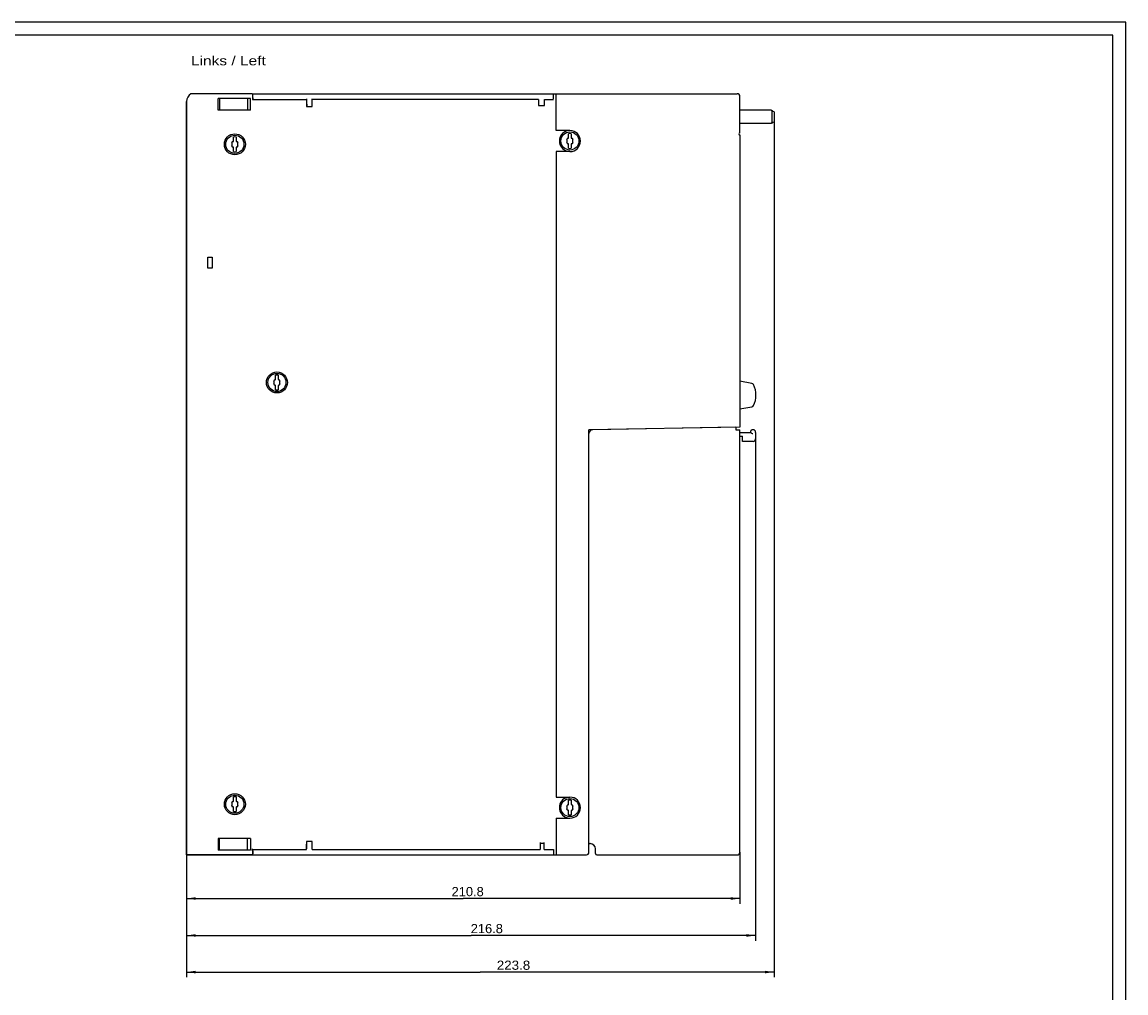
# Model space of a CAD drawing. Extents: x 0 to 841, y 0 to 594.
# Tile 65 of 65: x 420 to 841, y 224 to 594. Entities that reach past the tile are written whole.
import ezdxf
from ezdxf.enums import TextEntityAlignment as Align

# ---------------------------------------------------------------- set-up
doc = ezdxf.new("R2010")
doc.units = 0
doc.header["$LTSCALE"] = 46.255
for name, color, linetype in [('11000_LEFT', 7, 'CONTINUOUS'), ('11100_DIM_LEFT', 7, 'CONTINUOUS'), ('11300_LEFT_GERMAN_ENGLISH', 7, 'CONTINUOUS'), ('90000_FRAME', 7, 'CONTINUOUS')]:
    doc.layers.add(name, color=color, linetype=linetype)
doc.dimstyles.get("Standard").update_dxf_attribs({"dimtxt": 2.5, "dimasz": 2.5, "dimexe": 1.25, "dimexo": 0.625, "dimtad": 1, "dimcen": 2.5, "dimazin": 3, "dimtfac": 1, "dimtmove": 0, "dimatfit": 3})

# ---------------------------------------------------------------- blocks, each defined once
blk = doc.blocks.new('*D2')
at = {"layer": '11100_DIM_LEFT', "color": 7, "linetype": 'CONTINUOUS'}
for p, q in [((483.15, 563.72), (483.15, 230)), ((706.95, 559.81), (706.95, 230)), ((483.15, 232), (595.05, 232)), ((706.95, 232), (595.05, 232))]:
    blk.add_line(p, q, dxfattribs=at)
for points in [[(486.65, 232.5), (483.15, 232), (486.65, 231.5)], [(703.45, 231.5), (706.95, 232), (703.45, 232.5)]]:
    blk.add_solid(points, dxfattribs=at)
blk.add_text('223.8', height=3.5, dxfattribs=at).set_placement((601.33, 232.87), (614.08, 232.87), align=Align.FIT)
blk = doc.blocks.new('*D3')
at = {"layer": '11100_DIM_LEFT', "color": 7, "linetype": 'CONTINUOUS'}
for p, q in [((693.95, 277.66), (693.95, 258.04)), ((483.15, 276.72), (483.15, 258.04)), ((483.15, 260.04), (588.55, 260.04)), ((693.95, 260.04), (588.55, 260.04))]:
    blk.add_line(p, q, dxfattribs=at)
for points in [[(486.65, 260.54), (483.15, 260.04), (486.65, 259.54)], [(690.45, 259.54), (693.95, 260.04), (690.45, 260.54)]]:
    blk.add_solid(points, dxfattribs=at)
blk.add_text('210.8', height=3.5, dxfattribs=at).set_placement((584.12, 260.92), (596.37, 260.92), align=Align.FIT)
blk = doc.blocks.new('*D4')
at = {"layer": '11100_DIM_LEFT', "color": 7, "linetype": 'CONTINUOUS'}
for p, q in [((699.95, 437.66), (699.95, 243.96)), ((483.15, 276.72), (483.15, 243.96)), ((483.15, 245.96), (591.55, 245.96)), ((699.95, 245.96), (591.55, 245.96))]:
    blk.add_line(p, q, dxfattribs=at)
for points in [[(486.65, 246.46), (483.15, 245.96), (486.65, 245.46)], [(696.45, 245.46), (699.95, 245.96), (696.45, 246.46)]]:
    blk.add_solid(points, dxfattribs=at)
blk.add_text('216.8', height=3.5, dxfattribs=at).set_placement((591.42, 246.83), (603.67, 246.83), align=Align.FIT)

msp = doc.modelspace()

# ---------------------------------------------------------------- linework, layer by layer
at = {"layer": '11000_LEFT', "color": 7, "linetype": 'CONTINUOUS'}
for p, q in [((483.149, 276.719), (483.149, 563.719)), ((484.711, 566.633), (484.78, 566.643)), ((484.78, 566.643), (484.847, 566.652)), ((484.865, 566.689), (484.798, 566.689)), ((484.865, 566.719), (484.847, 566.652)), ((484.865, 566.719), (508.182, 566.719)), ((495.213, 560.419), (495.213, 564.919)), ((507.549, 564.919), (495.213, 564.919)), ((495.749, 564.919), (495.749, 560.419)), ((506.344, 564.919), (506.344, 560.419)), ((507.549, 560.419), (507.549, 564.919)), ((508.182, 566.719), (508.197, 566.71)), ((508.197, 566.71), (508.212, 566.681)), ((508.208, 566.689), (692.949, 566.689)), ((508.212, 566.681), (508.226, 566.635)), ((508.226, 566.635), (508.239, 566.57)), ((508.239, 566.57), (508.252, 566.488)), ((508.252, 566.488), (508.264, 566.391)), ((508.264, 566.391), (508.275, 566.279)), ((508.275, 566.279), (508.285, 566.153)), ((508.333, 566.575), (508.282, 566.689)), ((508.285, 566.153), (508.294, 566.016)), ((508.294, 566.016), (508.301, 565.869)), ((508.301, 565.869), (508.306, 565.713)), ((508.306, 565.713), (508.31, 565.552)), ((508.31, 565.552), (508.313, 565.387)), ((508.313, 565.387), (508.314, 565.219)), ((508.314, 565.219), (508.314, 564.519)), ((508.314, 564.519), (528.849, 564.519)), ((508.375, 566.249), (508.333, 566.575)), ((508.404, 565.762), (508.375, 566.249)), ((508.414, 565.189), (508.404, 565.762)), ((508.414, 565.189), (508.414, 564.689)), ((528.897, 564.689), (528.845, 562.689)), ((528.849, 564.519), (528.849, 561.819)), ((530.949, 561.819), (530.949, 564.689)), ((531.049, 561.819), (531.049, 564.519)), ((617.249, 564.519), (531.049, 564.519)), ((617.249, 564.519), (617.249, 562.219)), ((619.349, 564.189), (619.449, 564.189)), ((619.449, 562.219), (619.449, 564.519)), ((619.449, 564.519), (622.949, 564.519)), ((622.949, 564.689), (622.949, 566.689)), ((623.949, 552.659), (623.949, 566.689)), ((693.949, 551.759), (693.949, 565.689)), ((507.549, 560.419), (495.213, 560.419)), ((528.849, 561.819), (531.049, 561.819)), ((528.949, 562.689), (528.949, 561.819)), ((617.249, 562.219), (619.449, 562.219)), ((705.849, 560.389), (693.949, 560.389)), ((705.849, 560.328), (705.849, 560.389)), ((706.083, 560.328), (705.849, 560.328)), ((706.083, 560.328), (706.083, 555.45)), ((706.377, 560.154), (706.083, 560.328)), ((706.666, 559.982), (706.377, 560.154)), ((706.949, 559.812), (706.666, 559.982)), ((706.949, 559.812), (706.949, 555.966)), ((705.849, 555.389), (693.949, 555.389)), ((706.083, 555.45), (705.849, 555.45)), ((705.849, 555.389), (705.849, 555.45)), ((706.083, 555.45), (706.377, 555.624)), ((706.377, 555.624), (706.666, 555.796)), ((706.666, 555.796), (706.949, 555.966)), ((629.199, 552.659), (623.949, 552.659)), ((628.099, 552.659), (628.099, 552.535)), ((628.699, 549.795), (628.699, 551.476)), ((629.699, 551.476), (629.699, 549.795)), ((693.946, 550.972), (693.946, 439.672)), ((501.049, 548.525), (501.049, 550.206)), ((502.049, 550.206), (502.049, 548.525)), ((628.699, 545.903), (628.699, 547.583)), ((629.699, 547.583), (629.699, 545.903)), ((501.049, 544.633), (501.049, 546.313)), ((502.049, 546.313), (502.049, 544.633)), ((623.949, 544.659), (623.949, 298.659)), ((629.199, 544.659), (623.949, 544.659)), ((628.099, 544.689), (628.099, 544.843)), ((491.249, 500.169), (491.249, 504.369)), ((491.249, 504.369), (492.949, 504.369)), ((492.949, 504.269), (491.249, 504.269)), ((492.949, 504.369), (492.949, 500.169)), ((492.949, 500.269), (491.249, 500.269)), ((492.949, 500.169), (491.249, 500.169)), ((517.089, 457.775), (517.089, 459.456)), ((518.089, 459.456), (518.089, 457.775)), ((517.089, 453.883), (517.089, 455.563)), ((518.089, 455.563), (518.089, 453.883)), ((698.506, 456.326), (693.948, 457.12)), ((693.948, 446.584), (698.506, 447.388)), ((693.949, 439.659), (636.449, 438.655)), ((636.449, 277.689), (636.449, 438.655)), ((637.449, 438.594), (637.449, 438.673)), ((692.449, 439.664), (637.922, 438.682)), ((692.449, 439.662), (692.449, 438.655)), ((692.449, 438.655), (693.949, 438.655)), ((693.949, 277.655), (693.949, 438.655)), ((693.949, 437.664), (697.951, 437.664)), ((697.951, 437.664), (697.989, 437.64)), ((697.989, 437.64), (698.077, 437.568)), ((698.077, 437.568), (698.211, 437.464)), ((698.211, 437.464), (698.385, 437.347)), ((698.385, 437.347), (698.598, 437.242)), ((699.949, 437.664), (699.949, 435.164)), ((693.949, 436.164), (694.949, 436.164)), ((694.949, 434.164), (694.949, 436.164)), ((698.949, 434.164), (694.949, 434.164)), ((698.598, 437.242), (698.851, 437.174)), ((501.049, 297.065), (501.049, 298.746)), ((502.049, 298.746), (502.049, 297.065)), ((623.949, 298.659), (629.199, 298.659)), ((628.099, 298.535), (628.099, 298.659)), ((501.049, 293.173), (501.049, 294.853)), ((502.049, 294.853), (502.049, 293.173)), ((628.699, 295.795), (628.699, 297.476)), ((629.699, 297.476), (629.699, 295.795)), ((623.949, 290.659), (629.199, 290.659)), ((623.949, 290.659), (623.949, 276.689)), ((628.099, 290.689), (628.099, 290.843)), ((628.699, 291.903), (628.699, 293.583)), ((629.699, 293.583), (629.699, 291.903)), ((507.549, 282.919), (495.213, 282.919)), ((495.213, 282.919), (495.213, 278.419)), ((495.749, 278.419), (495.749, 282.919)), ((506.344, 278.419), (506.344, 282.919)), ((507.549, 282.919), (507.549, 278.419)), ((507.549, 278.419), (495.213, 278.419)), ((508.301, 277.57), (508.294, 277.422)), ((508.306, 277.724), (508.301, 277.57)), ((508.31, 277.886), (508.306, 277.724)), ((508.313, 278.052), (508.31, 277.886)), ((508.314, 278.219), (508.313, 278.052)), ((508.314, 278.219), (508.314, 279.019)), ((508.314, 278.689), (528.897, 278.689)), ((508.404, 277.616), (508.375, 277.13)), ((508.414, 278.189), (508.404, 277.616)), ((508.414, 278.189), (508.414, 278.689)), ((528.897, 278.689), (528.845, 280.689)), ((531.049, 281.719), (528.849, 281.719)), ((528.849, 281.719), (528.849, 279.019)), ((528.949, 280.689), (528.949, 281.719)), ((530.949, 278.689), (530.949, 281.719)), ((530.949, 278.689), (617.849, 278.689)), ((531.049, 279.019), (531.049, 281.719)), ((617.849, 281.319), (617.849, 278.689)), ((617.849, 281.175), (619.349, 281.175)), ((619.349, 278.689), (619.349, 281.319)), ((619.349, 278.689), (622.949, 278.689)), ((622.949, 278.689), (622.949, 276.689)), ((636.749, 280.955), (636.949, 280.955)), ((638.949, 277.155), (638.949, 278.955)), ((508.182, 276.719), (483.149, 276.719)), ((483.149, 276.689), (635.449, 276.689)), ((508.197, 276.729), (508.182, 276.719)), ((508.212, 276.757), (508.197, 276.729)), ((508.226, 276.804), (508.212, 276.757)), ((508.239, 276.868), (508.226, 276.804)), ((508.252, 276.95), (508.239, 276.868)), ((508.264, 277.048), (508.252, 276.95)), ((508.275, 277.16), (508.264, 277.048)), ((508.285, 277.285), (508.275, 277.16)), ((508.333, 276.804), (508.282, 276.689)), ((508.294, 277.422), (508.285, 277.285)), ((508.375, 277.13), (508.333, 276.804)), ((639.449, 276.655), (692.949, 276.655))]:
    msp.add_line(p, q, dxfattribs=at)
for centre, radius in [((501.549, 547.419), 4), ((501.549, 547.419), 3.45), ((629.199, 548.689), 3.45), ((517.589, 456.669), 4), ((517.589, 456.669), 3.45), ((501.549, 295.959), 4), ((501.549, 295.959), 3.45), ((629.199, 294.689), 3.45)]:
    msp.add_circle(centre, radius, dxfattribs=at)
for centre, radius, start, end in [((486.649, 563.719), 3.5, 121.94337, 180), ((692.949, 565.689), 1, 0, 90), ((528.199, 561.639), 0.75, 15.07382, 28.43843), ((629.199, 548.689), 4, 105.96201, 254.03799), ((629.199, 548.689), 2.831, 79.82757, 100.17243), ((629.199, 548.659), 4, 270, 90), ((693.949, 551.359), 0.4, 90, 270), ((500.699, 548.096), 0.3, 99.22563, 205.00783), ((500.699, 546.743), 0.3, 154.99217, 260.77437), ((499.249, 547.419), 1.3, 334.99217, 25.00783), ((500.443, 549.675), 1.3, 279.22563, 297.81065), ((501.549, 547.419), 2.831, 79.82757, 100.17243), ((502.656, 549.675), 1.3, 242.18935, 260.77437), ((502.399, 548.096), 0.3, 334.99217, 80.77437), ((502.399, 546.743), 0.3, 279.22563, 25.00783), ((503.849, 547.419), 1.3, 154.99217, 205.00783), ((628.349, 549.366), 0.3, 99.22563, 205.00783), ((628.349, 548.013), 0.3, 154.99217, 260.77437), ((626.899, 548.689), 1.3, 334.99217, 25.00783), ((628.093, 550.945), 1.3, 279.22563, 297.81065), ((628.093, 546.433), 1.3, 62.18935, 80.77437), ((630.306, 550.945), 1.3, 242.18935, 260.77437), ((630.306, 546.433), 1.3, 99.22563, 117.81065), ((630.049, 549.366), 0.3, 334.99217, 80.77437), ((630.049, 548.013), 0.3, 279.22563, 25.00783), ((631.499, 548.689), 1.3, 154.99217, 205.00783), ((500.443, 545.163), 1.3, 62.18935, 80.77437), ((501.549, 547.419), 2.831, 259.82757, 280.17243), ((502.656, 545.163), 1.3, 99.22563, 117.81065), ((629.199, 548.689), 2.831, 259.82757, 280.17243), ((517.589, 456.669), 2.831, 79.82757, 100.17243), ((516.739, 457.346), 0.3, 99.22563, 205.00783), ((516.739, 455.993), 0.3, 154.99217, 260.77437), ((515.289, 456.669), 1.3, 334.99217, 25.00783), ((516.483, 458.925), 1.3, 279.22563, 297.81065), ((516.483, 454.413), 1.3, 62.18935, 80.77437), ((518.696, 458.925), 1.3, 242.18935, 260.77437), ((518.696, 454.413), 1.3, 99.22563, 117.81065), ((518.439, 457.346), 0.3, 334.99217, 80.77437), ((518.439, 455.993), 0.3, 279.22563, 25.00783), ((519.889, 456.669), 1.3, 154.99217, 205.00783), ((698.353, 455.459), 0.88, 26.33536, 80), ((691.076, 451.857), 9, 333.66464, 26.33536), ((517.589, 456.669), 2.831, 259.82757, 280.17243), ((698.353, 448.254), 0.88, 280, 333.66464), ((637.949, 437.182), 1.5, 91.03224, 180), ((698.949, 437.664), 1, 0, 180), ((698.949, 435.164), 1, 270, 360), ((501.549, 295.959), 2.831, 79.82757, 100.17243), ((629.199, 294.659), 4, 270, 90), ((500.699, 296.636), 0.3, 99.22563, 205.00783), ((500.699, 295.283), 0.3, 154.99217, 260.77437), ((499.249, 295.959), 1.3, 334.99217, 25.00783), ((500.443, 298.215), 1.3, 279.22563, 297.81065), ((500.443, 293.703), 1.3, 62.18935, 80.77437), ((502.656, 298.215), 1.3, 242.18935, 260.77437), ((502.656, 293.703), 1.3, 99.22563, 117.81065), ((502.399, 296.636), 0.3, 334.99217, 80.77437), ((502.399, 295.283), 0.3, 279.22563, 25.00783), ((503.849, 295.959), 1.3, 154.99217, 205.00783), ((629.199, 294.689), 4, 105.96201, 254.03799), ((628.349, 295.366), 0.3, 99.22563, 205.00783), ((626.899, 294.689), 1.3, 334.99217, 25.00783), ((628.093, 296.945), 1.3, 279.22563, 297.81065), ((629.199, 294.689), 2.831, 79.82757, 100.17243), ((630.306, 296.945), 1.3, 242.18935, 260.77437), ((630.049, 295.366), 0.3, 334.99217, 80.77437), ((631.499, 294.689), 1.3, 154.99217, 205.00783), ((501.549, 295.959), 2.831, 259.82757, 280.17243), ((628.349, 294.013), 0.3, 154.99217, 260.77437), ((628.093, 292.433), 1.3, 62.18935, 80.77437), ((629.199, 294.689), 2.831, 259.82757, 280.17243), ((630.306, 292.433), 1.3, 99.22563, 117.81065), ((630.049, 294.013), 0.3, 279.22563, 25.00783), ((528.199, 281.739), 0.75, 331.56157, 358.43212), ((635.449, 277.689), 1, 270, 360), ((636.749, 281.255), 0.3, 180, 270), ((636.949, 278.955), 2, 0, 90), ((692.949, 277.655), 1, 270, 360), ((639.449, 277.155), 0.5, 180, 270)]:
    msp.add_arc(centre, radius, start, end, dxfattribs=at)
at = {"layer": '90000_FRAME', "color": 7, "linetype": 'CONTINUOUS'}
for p, q in [((841, 594), (0, 594)), ((841, 0), (841, 594)), ((836, 589), (5, 589)), ((836, 5), (836, 589))]:
    msp.add_line(p, q, dxfattribs=at)

# ---------------------------------------------------------------- texts
at = {"layer": '11300_LEFT_GERMAN_ENGLISH', "color": 7, "linetype": 'CONTINUOUS'}
msp.add_text('Links / Left', height=3.5, dxfattribs=at).set_placement((484.832, 577.522), (513.332, 577.522), align=Align.FIT)

# ---------------------------------------------------------------- dimensions: what is measured, and where the dimension line sits
at = {"layer": '11100_DIM_LEFT', "color": 7, "linetype": 'CONTINUOUS'}
for base, p1, p2, picture, middle in [((706.949, 231.997), (483.149, 563.719), (706.949, 559.812), '*D2', (607.7, 234.622)), ((699.949, 245.96), (483.149, 276.719), (699.949, 437.664), '*D4', (597.545, 248.585)), ((693.949, 260.043), (483.149, 276.719), (693.949, 277.655), '*D3', (590.25, 262.668))]:
    dim = msp.add_linear_dim(base=base, p1=p1, p2=p2, dimstyle='Standard', dxfattribs=at)
    dim.commit()
    dim.dimension.update_dxf_attribs({"geometry": picture, "text_midpoint": middle, "dimtype": 128})

doc.saveas('drawing.dxf')
